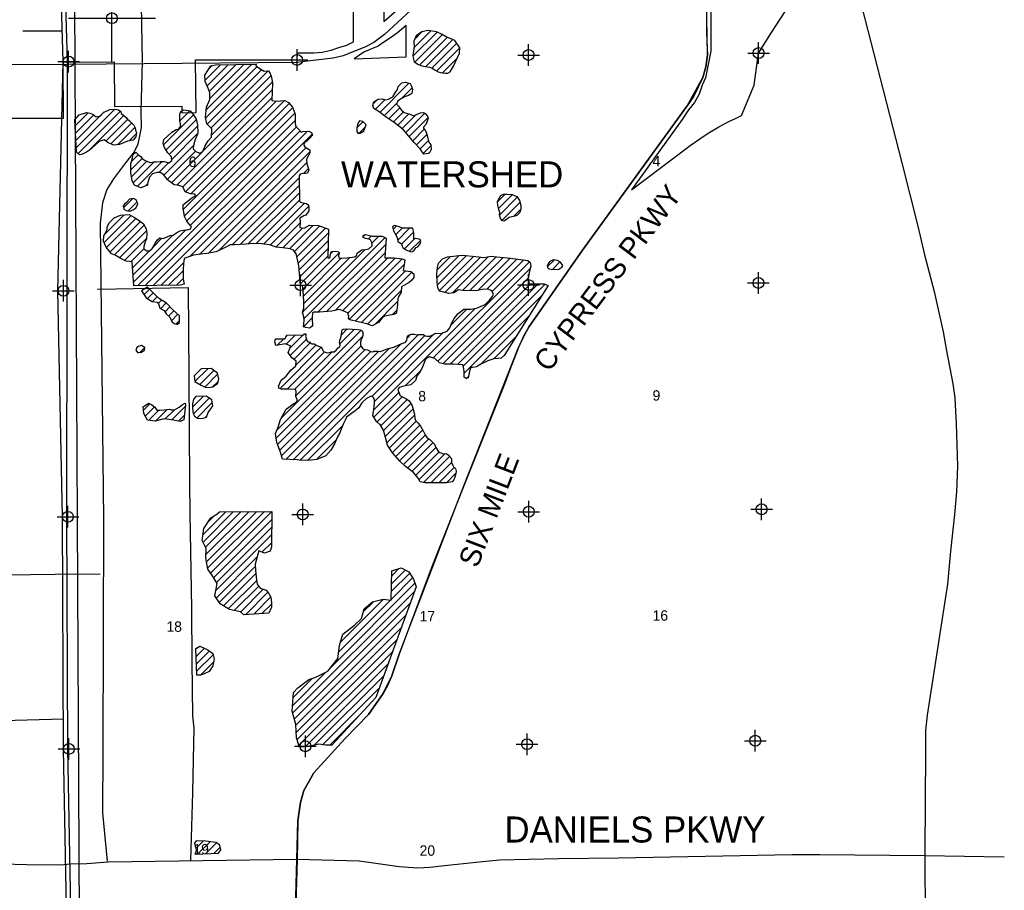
# Model space of a CAD drawing. Extents: x 182506 to 278506, y 775750 to 839635.
# Tile 4 of 6: x 219136 to 241841, y 804533 to 824610. Entities that reach past the tile are written whole.
import ezdxf
from ezdxf.enums import TextEntityAlignment as Align

# ---------------------------------------------------------------- set-up
doc = ezdxf.new("R2010")
doc.units = 0
doc.header["$LTSCALE"] = 2000
doc.header["$PDMODE"] = 34
doc.header["$PDSIZE"] = 250
doc.linetypes.add('DASHED', pattern=[0])
doc.linetypes.add('STREAM', pattern=[0])
doc.layers.get('0').update_dxf_attribs({"linetype": 'CONTINUOUS'})
doc.layers.get('DEFPOINTS').update_dxf_attribs({"linetype": 'CONTINUOUS'})
for name, color, linetype in [('CITY', 14, 'DASHED'), ('MAJROADS', 9, 'CONTINUOUS'), ('RR', 13, 'CONTINUOUS'), ('SEC', 2, 'CONTINUOUS'), ('TEXT', 7, 'CONTINUOUS'), ('TRUNKS', 5, 'STREAM'), ('WETDBA', 11, 'CONTINUOUS'), ('WETFILL', 12, 'CONTINUOUS'), ('WSHEDS', 3, 'CONTINUOUS')]:
    doc.layers.add(name, color=color, linetype=linetype)

# ---------------------------------------------------------------- blocks, each defined once
blk = doc.blocks.new('TICK')
at = {"color": 0}
for points in [[(500, 0), (500, 1000)], [(0, 500), (1000, 500)]]:
    blk.add_lwpolyline(points, dxfattribs=at)
blk.add_point((500, 500), dxfattribs=at)
blk = doc.blocks.new('*X')
at = {"color": 0}
for p, q in [((228205, 823766), (228760, 824321)), ((228226, 823963), (228612, 824349)), ((228244, 824158), (228413, 824327)), ((228245, 823629), (228885, 824269)), ((228358, 823565), (228998, 824205)), ((228501, 823531), (229121, 824151)), ((228638, 823492), (229213, 824066)), ((228750, 823427), (229285, 823962)), ((223412, 823216), (223765, 823568)), ((223425, 822344), (224610, 823530)), ((223441, 822537), (224483, 823579)), ((223458, 823084), (223944, 823571)), ((223494, 823474), (223573, 823553)), ((223506, 822956), (224124, 823574)), ((223519, 822792), (224303, 823576)), ((228886, 823386), (229228, 823728)), ((223458, 822201), (224717, 823459)), ((223545, 822111), (224862, 823428)), ((223560, 821949), (224926, 823315)), ((223362, 821575), (224959, 823172)), ((227441, 822471), (228113, 823144)), ((227910, 823117), (227949, 823156)), ((222762, 820798), (224959, 822995)), ((227938, 822792), (228183, 823036)), ((222896, 820755), (224952, 822811)), ((222908, 820236), (225352, 822681)), ((222957, 820639), (225052, 822734)), ((223085, 820591), (225240, 822745)), ((227291, 822675), (227378, 822762)), ((227335, 822542), (227562, 822770)), ((227544, 822397), (227834, 822688)), ((220414, 822161), (220715, 822463)), ((220422, 821993), (220844, 822415)), ((220430, 821824), (221087, 822482)), ((220438, 821656), (221330, 822547)), ((220482, 821522), (221459, 822499)), ((220721, 821585), (221536, 822400)), ((222454, 821727), (223146, 822419)), ((222830, 822280), (223058, 822508)), ((222842, 822469), (222890, 822517)), ((222936, 820088), (225432, 822583)), ((222993, 819968), (225477, 822452)), ((227648, 822325), (227900, 822576)), ((227753, 822253), (227984, 822484)), ((227853, 822176), (228113, 822436)), ((227951, 822097), (228268, 822414)), ((228038, 822008), (228481, 822451)), ((221125, 821812), (221625, 822312)), ((221238, 821748), (221717, 822227)), ((222511, 821607), (223210, 822306)), ((222584, 821503), (223235, 822154)), ((223068, 819866), (225486, 822284)), ((226913, 822120), (227051, 822258)), ((228120, 821913), (228551, 822344)), ((221394, 821728), (221793, 822127)), ((221657, 821813), (221829, 821986)), ((221854, 818476), (225519, 822141)), ((222033, 818478), (225604, 822048)), ((222213, 818480), (225770, 822037)), ((222643, 821385), (223232, 821975)), ((223062, 819153), (225879, 821970)), ((226963, 821994), (227104, 822135)), ((228201, 821817), (228466, 822082)), ((228285, 821725), (228524, 821964)), ((222461, 821026), (223149, 821714)), ((228371, 821634), (228560, 821823)), ((228446, 821532), (228618, 821704)), ((221719, 821345), (221869, 821496)), ((222539, 820928), (223187, 821576)), ((222639, 820851), (223362, 821574)), ((223285, 819199), (225745, 821660)), ((223485, 819222), (225825, 821562)), ((221698, 821148), (221963, 821412)), ((221716, 820989), (222071, 821344)), ((221754, 820850), (222239, 821335)), ((221845, 820765), (222419, 821338)), ((222345, 821088), (222569, 821312)), ((223726, 819286), (225756, 821317)), ((225678, 821062), (225796, 821180)), ((222027, 820770), (222089, 820831)), ((224034, 819418), (225578, 820962)), ((224220, 819427), (225583, 820790)), ((224407, 819438), (225587, 820617)), ((230154, 820411), (230331, 820588)), ((230178, 820258), (230498, 820578)), ((221528, 820271), (221740, 820482)), ((221633, 820198), (221842, 820408)), ((224592, 819446), (225591, 820445)), ((224759, 819435), (225703, 820380)), ((230199, 820103), (230611, 820515)), ((230259, 819986), (230671, 820398)), ((221102, 819668), (221541, 820106)), ((224913, 819413), (225799, 820299)), ((230525, 820075), (230691, 820242)), ((221081, 819470), (221703, 820092)), ((221141, 819353), (221815, 820027)), ((221218, 819253), (221922, 819958)), ((225042, 819365), (225600, 819923)), ((221325, 819184), (222010, 819868)), ((221440, 819122), (222059, 819741)), ((221763, 818561), (222964, 819762)), ((225201, 819347), (225663, 819809)), ((225356, 819326), (225897, 819867)), ((225471, 819264), (226060, 819853)), ((225526, 819142), (226187, 819803)), ((225558, 818998), (226254, 819693)), ((227747, 819772), (227828, 819853)), ((227806, 819655), (227955, 819804)), ((227850, 819521), (228128, 819799)), ((227942, 819437), (228218, 819713)), ((221554, 819059), (222064, 819569)), ((221751, 818726), (222670, 819645)), ((222198, 819350), (222417, 819569)), ((225581, 818844), (226251, 819513)), ((225693, 817718), (227560, 819585)), ((226014, 817862), (227577, 819426)), ((227054, 819609), (227095, 819651)), ((227172, 819551), (227247, 819625)), ((227256, 819458), (227415, 819617)), ((228008, 819326), (228239, 819557)), ((228128, 819269), (228377, 819518)), ((221703, 819031), (221998, 819326)), ((221739, 818891), (222127, 819279)), ((225596, 818682), (226248, 819334)), ((225661, 817863), (227105, 819307)), ((225666, 818399), (226504, 819236)), ((226204, 817875), (227564, 819236)), ((226307, 819216), (226355, 819264)), ((222392, 818483), (222918, 819009)), ((225611, 818520), (226245, 819154)), ((225681, 818236), (226552, 819108)), ((225689, 818068), (226746, 819125)), ((226408, 817903), (227622, 819117)), ((226580, 817898), (227795, 819113)), ((226704, 817846), (227955, 819096)), ((228674, 816810), (230891, 819027)), ((228757, 818661), (229267, 819171)), ((228762, 818843), (229071, 819152)), ((228770, 818497), (229441, 819169)), ((228814, 818365), (229603, 819153)), ((228943, 818317), (229764, 819137)), ((229110, 818306), (229949, 819146)), ((229348, 818367), (230123, 819143)), ((229519, 818362), (230285, 819128)), ((229700, 818367), (230447, 819114)), ((229905, 818395), (230604, 819093)), ((230032, 818344), (230760, 819073)), ((231302, 818908), (231461, 819067)), ((231423, 818851), (231595, 819024)), ((222571, 818485), (222908, 818822)), ((226739, 817703), (228000, 818964)), ((226871, 817658), (228031, 818818)), ((227015, 817626), (228176, 818787)), ((228777, 816736), (230903, 818862)), ((222750, 818488), (222905, 818642)), ((228110, 818544), (228202, 818637)), ((228895, 816677), (230863, 818646)), ((229060, 816666), (230913, 818518)), ((229230, 816659), (231089, 818518)), ((222004, 818271), (222129, 818396)), ((222087, 818178), (222217, 818308)), ((227158, 817592), (227940, 818374)), ((229365, 816617), (231257, 818509)), ((222198, 818112), (222307, 818221)), ((222328, 818065), (222406, 818143)), ((222387, 817947), (222516, 818077)), ((227322, 817579), (227850, 818108)), ((229385, 816461), (231181, 818257)), ((222487, 817871), (222602, 817986)), ((222570, 817777), (222691, 817898)), ((227299, 815611), (229640, 817953)), ((227725, 817806), (227832, 817912)), ((229080, 817569), (229445, 817934)), ((222634, 817665), (222785, 817816)), ((222739, 817592), (222819, 817673)), ((225683, 817531), (225883, 817732)), ((229753, 816652), (230881, 817780)), ((225504, 815938), (227012, 817447)), ((225839, 817510), (225886, 817558)), ((226521, 817132), (226860, 817471)), ((226557, 817345), (226691, 817479)), ((227318, 815808), (228904, 817393)), ((225035, 817237), (225045, 817247)), ((225076, 817101), (225228, 817253)), ((225164, 815421), (227036, 817293)), ((225277, 817126), (225487, 817335)), ((225285, 817310), (225307, 817332)), ((225368, 817039), (225667, 817338)), ((225372, 816867), (225751, 817246)), ((225443, 814463), (228331, 817351)), ((225456, 816774), (225838, 817156)), ((225607, 814450), (228481, 817324)), ((227255, 815921), (228695, 817362)), ((228072, 817269), (228158, 817355)), ((230067, 816789), (230581, 817302)), ((221836, 817043), (221869, 817076)), ((221905, 816935), (222018, 817049)), ((225052, 814956), (227102, 817005)), ((225067, 815148), (227003, 817084)), ((225084, 814811), (227233, 816960)), ((225132, 814682), (227414, 816964)), ((225135, 816100), (226091, 817055)), ((225176, 814549), (227661, 817035)), ((225272, 814469), (227943, 817140)), ((225301, 816089), (226162, 816950)), ((225473, 816084), (226339, 816950)), ((225504, 816645), (225969, 817110)), ((223178, 816264), (223479, 816565)), ((223289, 816198), (223614, 816523)), ((228028, 816164), (228383, 816519)), ((223406, 816138), (223701, 816434)), ((223585, 816140), (223709, 816264)), ((229434, 816333), (229482, 816381)), ((223123, 815678), (223369, 815924)), ((223142, 815521), (223504, 815882)), ((227306, 815442), (227880, 816016)), ((227376, 815335), (227955, 815915)), ((227466, 815248), (228071, 815854)), ((221990, 815606), (222136, 815752)), ((222030, 815469), (222243, 815682)), ((222108, 815371), (222342, 815604)), ((222264, 815350), (222534, 815620)), ((222493, 815402), (222708, 815617)), ((222648, 815380), (222955, 815687)), ((223227, 815429), (223577, 815779)), ((227528, 815134), (228153, 815759)), ((227567, 814996), (228206, 815635)), ((222797, 815352), (222933, 815488)), ((223412, 815438), (223456, 815481)), ((227603, 814855), (228240, 815492)), ((227660, 814735), (228279, 815355)), ((225776, 814442), (226584, 815250)), ((227731, 814629), (228364, 815263)), ((227812, 814534), (228427, 815148)), ((225979, 814469), (226439, 814929)), ((227895, 814440), (228486, 815031)), ((227984, 814352), (228572, 814941)), ((228079, 814270), (228664, 814856)), ((228179, 814194), (228730, 814745)), ((228268, 814106), (228806, 814644)), ((228344, 814005), (228940, 814601)), ((228449, 813934), (229049, 814534)), ((228620, 813928), (229098, 814406)), ((228799, 813930), (229156, 814287)), ((228979, 813933), (229196, 814150)), ((223361, 812734), (223890, 813263)), ((223363, 812560), (224068, 813265)), ((223424, 812444), (224246, 813266)), ((223432, 812275), (224425, 813268)), ((223444, 812110), (224603, 813269)), ((223469, 811959), (224781, 813271)), ((223487, 813037), (223614, 813164)), ((223537, 811850), (224952, 813265)), ((223610, 811746), (224950, 813086)), ((223676, 811635), (224947, 812906)), ((223661, 811443), (224944, 812727)), ((224722, 812328), (224942, 812547)), ((223671, 811277), (224608, 812214)), ((223739, 811168), (224569, 811998)), ((227716, 811786), (227880, 811951)), ((223838, 811090), (224583, 811836)), ((227699, 811239), (228197, 811736)), ((227705, 811421), (228130, 811846)), ((227710, 811604), (228025, 811919)), ((223947, 811022), (224601, 811677)), ((224083, 810982), (224648, 811546)), ((226315, 809678), (228251, 811614)), ((224228, 810950), (224754, 811476)), ((224342, 810887), (224859, 811405)), ((224532, 810900), (224928, 811297)), ((225430, 808617), (228244, 811430)), ((224722, 810913), (224943, 811134)), ((225469, 808479), (228143, 811153)), ((226493, 810033), (227685, 811225)), ((226535, 810252), (227528, 811245)), ((227058, 810952), (227295, 811189)), ((225506, 808338), (228042, 810875)), ((225514, 808170), (227941, 810597)), ((223201, 810100), (223229, 810128)), ((223206, 809928), (223396, 810118)), ((225533, 808012), (227840, 810320)), ((223211, 809756), (223510, 810055)), ((223216, 809584), (223596, 809965)), ((225575, 807878), (227739, 810042)), ((223305, 809497), (223604, 809796)), ((225716, 807842), (227639, 809764)), ((225427, 808790), (226198, 809561)), ((225929, 807878), (227538, 809487)), ((225442, 808982), (225880, 809420)), ((226119, 807891), (227437, 809209)), ((226284, 807880), (226991, 808587)), ((223202, 805504), (223364, 805667)), ((223245, 805371), (223527, 805653)), ((223429, 805378), (223678, 805626)), ((223612, 805384), (223759, 805531))]:
    blk.add_line(p, q, dxfattribs=at)

msp = doc.modelspace()

# ---------------------------------------------------------------- linework, layer by layer
at = {"layer": 'CITY', "color": 0}
for points in [[(214899, 822339), (220143, 822343), (220142, 823630), (221315, 823639), (221320, 822611), (222876, 822619), (222876, 822466), (223202, 822473), (223192, 823684), (225534, 823682), (225543, 823844), (225930, 823844), (226110, 823862), (226320, 823908), (226492, 823967), (226681, 824026), (226833, 824102), (226837, 826274)], [(227545, 826287), (227532, 824568), (228125, 825094)], [(235076, 824929), (235076, 823883), (234950, 823269), (234877, 823097), (234805, 822890), (234697, 822700), (234560, 822533), (234414, 822307), (233242, 820683), (234600, 821708), (234817, 821862), (235014, 821992), (235259, 822137), (235507, 822271), (235626, 822322), (235778, 822398), (236070, 823104), (236176, 823842), (236475, 824317), (237020, 825162)]]:
    msp.add_lwpolyline(points, dxfattribs=at)
msp.add_lwpolyline([(226846, 823711), (228046, 823756), (228046, 824478), (227848, 824307), (227713, 824207), (227532, 824090), (227406, 824000), (227270, 823946), (227072, 823864)], close=True, dxfattribs=at)
at = {"layer": 'DEFPOINTS', "color": 0}
for p in [(220170, 807401), (220170, 807285), (220377, 807285)]:
    msp.add_point(p, dxfattribs=at)
at = {"layer": 'MAJROADS', "color": 0}
for points in [[(221528, 832948), (221582, 828818), (221556, 828259), (221587, 828137), (221847, 827387), (221898, 827132), (221959, 823650), (221929, 822499), (221935, 822126), (221857, 821743), (221773, 821564), (221579, 821308), (221301, 820943), (221147, 820695), (221048, 820386), (220995, 819917), (221071, 813091), (221053, 807739), (221048, 806316), (221153, 805208)], [(239660, 829126), (237457, 829120), (234803, 829119), (233653, 829063), (233231, 829009), (232918, 828901), (232310, 828621), (231897, 828296), (227549, 824271), (227303, 824083), (227108, 823981), (226597, 823779), (226362, 823725), (225508, 823624), (220257, 823576), (214987, 823563), (208874, 823508)], [(237479, 829096), (239478, 821311), (239845, 819845), (240004, 819185), (240112, 818783), (240227, 818342), (240432, 817410), (240505, 816976), (240653, 816209), (240702, 815893), (240717, 815577), (240732, 815297), (240764, 814313), (240736, 813720), (240695, 813201), (240602, 812354), (240530, 811589), (240062, 808568), (240024, 808219), (240021, 807737)], [(234972, 825094), (234974, 824297), (234995, 823791), (234956, 823524), (234891, 823277), (234685, 822845), (234531, 822625), (232111, 819298), (230866, 817514), (230758, 817325), (230639, 817054), (230440, 816535), (230315, 816208), (229363, 813820), (228621, 811957), (227887, 809980), (227718, 809482), (227616, 809251), (227520, 809072), (227179, 808584), (226632, 808024), (225916, 807240), (225690, 806836), (225608, 806555), (225553, 806138), (225532, 805233), (225465, 802969)], [(220933, 818393), (220941, 818393), (223019, 818437), (223038, 816392), (223053, 813936), (223056, 813224), (223099, 811028), (223107, 809813), (223123, 808556), (223154, 808271), (223143, 807919), (223118, 806788), (223073, 805222)], [(214868, 811795), (215270, 811824), (216125, 811817), (216476, 811815), (216988, 811819), (217658, 811806), (218823, 811806), (219954, 811823), (220993, 811832)], [(240021, 807737), (240008, 805417), (240073, 792256), (240195, 785452), (240202, 783450), (240208, 783043), (240209, 782743), (240239, 782413), (240311, 781982), (240481, 781285), (241515, 777067)], [(241841, 805295), (240009, 805329), (237589, 805350), (236951, 805352), (232941, 805273), (231572, 805261), (230197, 805229), (229811, 805189), (228932, 805096), (228592, 805056), (228320, 805043), (227887, 805077), (227238, 805166), (226967, 805208), (225526, 805241), (221175, 805179), (220681, 805144), (220295, 805132), (220103, 805112), (219301, 805119), (218736, 805134), (214975, 805123), (209970, 805116), (201018, 805030)]]:
    msp.add_lwpolyline(points, dxfattribs=at)
at = {"layer": 'RR', "color": 0}
msp.add_lwpolyline([(219949, 835402), (219990, 835348), (220202, 835142), (220311, 834732), (220362, 832480), (220465, 813086), (220564, 793119), (220592, 792723), (220664, 792315), (220836, 791935), (221047, 791579), (230248, 777067)], dxfattribs=at)
at = {"layer": 'SEC', "color": 0}
for p in [(230872, 823796), (236176, 823842), (220264, 823644), (225534, 823682), (236172, 818539), (220143, 818358), (225615, 818487), (230869, 818492), (236245, 813319), (220249, 813146), (225662, 813200), (230874, 813264), (225725, 807854), (230836, 807902), (236098, 807982), (220270, 807792)]:
    msp.add_point(p, dxfattribs=at)
at = {"layer": 'TRUNKS', "color": 0, "linetype": 'STREAM'}
msp.add_lwpolyline([(220099, 832770), (220078, 828898), (220234, 823644), (220219, 813146), (220240, 807792), (220337, 802496), (220392, 797167), (220447, 791896), (220454, 789283), (220530, 788943), (220609, 788587), (220634, 788390), (220594, 788192), (220516, 787994), (220436, 787717), (220458, 787495), (220460, 786517), (220465, 781272), (220513, 778057), (220506, 778042)], dxfattribs=at)
at = {"layer": 'WETDBA', "color": 0}
for points in [[(229288, 823958), (229168, 824131), (228973, 824216), (228879, 824272), (228744, 824328), (228556, 824358), (228412, 824327), (228278, 824238), (228227, 824118), (228229, 823987), (228205, 823791), (228207, 823728), (228229, 823638), (228330, 823577), (228411, 823543), (228533, 823527), (228585, 823514), (228662, 823482), (228715, 823445), (228784, 823409), (228838, 823394), (228889, 823385), (228945, 823379), (229009, 823378), (229062, 823408), (229148, 823552), (229181, 823620), (229274, 823835)], [(228448, 822109), (228491, 822045), (228517, 821992), (228545, 821879), (228570, 821785), (228617, 821726), (228624, 821619), (228589, 821541), (228563, 821521), (228459, 821513), (228372, 821634), (228235, 821778), (227983, 822072), (227772, 822240), (227588, 822365), (227425, 822482), (227299, 822566), (227279, 822628), (227300, 822713), (227404, 822778), (227498, 822789), (227573, 822766), (227643, 822777), (227741, 822831), (227796, 822923), (227850, 823002), (227865, 823069), (227946, 823155), (228032, 823169), (228142, 823135), (228173, 823077), (228191, 822999), (228175, 822910), (228103, 822862), (228006, 822835), (227896, 822765), (227850, 822727), (227825, 822665), (227868, 822618), (227938, 822527), (228000, 822468), (228112, 822437), (228172, 822417), (228224, 822395), (228288, 822423), (228377, 822461), (228445, 822467), (228489, 822447), (228542, 822389), (228553, 822334), (228536, 822269), (228513, 822202), (228450, 822130), (228450, 822128), (228447, 822121), (228446, 822117)], [(220443, 821558), (220407, 822302), (220505, 822415), (220674, 822472), (220763, 822453), (220830, 822426), (220899, 822371), (220998, 822397), (221065, 822472), (221216, 822536), (221338, 822548), (221415, 822534), (221470, 822491), (221478, 822445), (221539, 822398), (221589, 822353), (221621, 822315), (221670, 822280), (221711, 822233), (221765, 822179), (221798, 822117), (221806, 822059), (221832, 822001), (221813, 821911), (221751, 821831), (221620, 821807), (221441, 821733), (221302, 821718), (221168, 821782), (221081, 821842), (220972, 821804), (220876, 821720), (220743, 821599), (220677, 821557), (220597, 821519), (220533, 821495), (220486, 821519)], [(227071, 822045), (227122, 822183), (227046, 822263), (226969, 822276), (226937, 822218), (226911, 822115), (226907, 822033), (226935, 821994), (226989, 821993), (227020, 822006)], [(230341, 819986), (230301, 819963), (230268, 819975), (230223, 820029), (230198, 820107), (230207, 820167), (230183, 820232), (230165, 820323), (230153, 820418), (230198, 820506), (230232, 820554), (230294, 820586), (230297, 820590), (230378, 820586), (230494, 820580), (230601, 820530), (230661, 820439), (230689, 820329), (230691, 820239), (230666, 820166), (230598, 820094), (230555, 820081), (230481, 820067), (230424, 820045), (230402, 820032)], [(221765, 820232), (221820, 820280), (221859, 820364), (221824, 820454), (221759, 820484), (221666, 820474), (221596, 820397), (221556, 820353), (221520, 820308), (221536, 820239), (221595, 820207), (221663, 820192), (221688, 820200), (221718, 820208)], [(228204, 819799), (227967, 819799), (227867, 819842), (227781, 819867), (227733, 819834), (227754, 819739), (227827, 819621), (227846, 819555), (227852, 819493), (227891, 819475), (227941, 819438), (227953, 819390), (227970, 819355), (228030, 819308), (228079, 819290), (228118, 819273), (228152, 819258), (228194, 819264), (228236, 819295), (228278, 819355), (228326, 819380), (228372, 819439), (228385, 819497), (228368, 819540), (228273, 819564), (228237, 819557), (228221, 819550), (228221, 819694)], [(231571, 818857), (231637, 818900), (231660, 818938), (231609, 819015), (231540, 819060), (231440, 819069), (231362, 819031), (231330, 818992), (231299, 818933), (231304, 818896), (231333, 818876), (231407, 818851)], [(222818, 817629), (222822, 817784), (222659, 817926), (222518, 818076), (222358, 818172), (222254, 818272), (222082, 818443), (221945, 818357), (222054, 818197), (222192, 818113), (222304, 818096), (222333, 818059), (222368, 817958), (222466, 817906), (222513, 817826), (222598, 817753), (222641, 817647), (222695, 817607), (222757, 817586), (222778, 817587)], [(222015, 816987), (222018, 817052), (221946, 817098), (221846, 817069), (221816, 816991), (221855, 816936), (221894, 816934), (221945, 816940)], [(223694, 816210), (223725, 816324), (223695, 816461), (223555, 816569), (223320, 816556), (223161, 816397), (223177, 816265), (223320, 816180), (223432, 816125), (223535, 816133), (223593, 816141), (223649, 816187)], [(223592, 815708), (223564, 815842), (223439, 815926), (223196, 815921), (223141, 815861), (223120, 815749), (223124, 815642), (223137, 815530), (223168, 815469), (223237, 815422), (223341, 815415), (223441, 815446), (223484, 815548), (223544, 815640)], [(222959, 815728), (222921, 815379), (222834, 815345), (222679, 815376), (222471, 815405), (222259, 815349), (222081, 815375), (221999, 815526), (221982, 815683), (222108, 815766), (222186, 815728), (222249, 815677), (222295, 815607), (222369, 815602), (222458, 815614), (222593, 815625), (222633, 815614), (222703, 815615), (222816, 815674), (222892, 815740), (222948, 815764), (222954, 815756)], [(224880, 810924), (224304, 810884), (224227, 810951), (223973, 811006), (223757, 811140), (223639, 811327), (223691, 811609), (223600, 811763), (223473, 811940), (223429, 812198), (223437, 812419), (223343, 812597), (223379, 812880), (223545, 813122), (223685, 813207), (223741, 813262), (224953, 813272), (224940, 812455), (224913, 812354), (224778, 812304), (224650, 812358), (224563, 812057), (224577, 811913), (224591, 811754), (224613, 811593), (224681, 811501), (224823, 811451), (224891, 811363), (224931, 811292), (224943, 811163), (224942, 811061)], [(228281, 811533), (227352, 808976), (226334, 807878), (226195, 807883), (226031, 807900), (225794, 807848), (225590, 807831), (225520, 808049), (225505, 808355), (225417, 808662), (225451, 809092), (225550, 809201), (225805, 809398), (225968, 809446), (226242, 809583), (226471, 809882), (226514, 810175), (226587, 810437), (226858, 810646), (227016, 810801), (227078, 811021), (227273, 811183), (227517, 811247), (227699, 811224), (227720, 811901), (227930, 811966), (228111, 811877), (228216, 811705)], [(223218, 809498), (223201, 810112), (223293, 810165), (223478, 810081), (223591, 809991), (223617, 809870), (223590, 809708), (223508, 809578), (223375, 809515), (223309, 809497)], [(223183, 805369), (223722, 805388), (223772, 805465), (223750, 805576), (223663, 805637), (223426, 805664), (223207, 805672), (223166, 805619), (223183, 805547), (223200, 805515), (223209, 805459), (223202, 805435)]]:
    msp.add_lwpolyline(points, close=True, dxfattribs=at)
for points in [[(225615, 818480), (225573, 818934), (225508, 819220), (225503, 819220), (225451, 819294), (225373, 819324), (225207, 819347), (225054, 819361), (224907, 819416), (224714, 819441), (224519, 819448), (224352, 819432), (224092, 819422), (223993, 819415), (223893, 819363), (223663, 819258), (223451, 819216), (223309, 819202), (223142, 819180), (222944, 819112), (222925, 819092), (222916, 818986), (222909, 818832), (222902, 818723), (222905, 818629), (222921, 818550), (222925, 818513), (222834, 818489), (221769, 818474), (221729, 819029), (221589, 819040), (221455, 819114), (221334, 819180), (221250, 819211), (221132, 819365), (221066, 819501), (221077, 819622), (221113, 819689), (221150, 819782), (221150, 819836), (221208, 819937), (221318, 820043), (221458, 820100), (221662, 820116), (221785, 820045), (221890, 819981), (221992, 819905), (222050, 819784), (222071, 819686), (222063, 819551), (222033, 819486), (222000, 819377), (221998, 819325), (222066, 819279), (222127, 819279), (222188, 819333), (222263, 819455), (222310, 819535), (222367, 819578), (222437, 819565), (222501, 819584), (222607, 819636), (222672, 819645), (222756, 819704), (222835, 819740), (222907, 819753), (222998, 819767), (223072, 819788), (223094, 819831), (222993, 819967), (222939, 820074), (222903, 820262), (222905, 820341), (222995, 820420), (223129, 820515), (223197, 820556), (223175, 820587), (223076, 820591), (222948, 820643), (222897, 820755), (222783, 820795), (222701, 820805), (222547, 820917), (222457, 821030), (222378, 821086), (222299, 821090), (222200, 821056), (222128, 820982), (222092, 820867), (222086, 820810), (222064, 820785), (221928, 820730), (221782, 820791), (221731, 820898), (221701, 821087), (221698, 821135), (221702, 821284), (221740, 821423), (221755, 821510), (221815, 821558), (221880, 821483), (221939, 821446), (221962, 821413), (222026, 821366), (222081, 821338), (222142, 821316), (222226, 821335), (222291, 821333), (222374, 821337), (222467, 821340), (222495, 821330), (222573, 821311), (222646, 821362), (222634, 821445), (222551, 821541), (222479, 821660), (222444, 821754), (222461, 821849), (222549, 821934), (222648, 822014), (222746, 822080), (222801, 822088), (222853, 822156), (222829, 822287), (222829, 822428), (222850, 822495), (222923, 822535), (223067, 822506), (223147, 822419), (223207, 822318), (223234, 822185), (223240, 821996), (223177, 821823), (223147, 821708), (223140, 821630), (223194, 821568), (223280, 821535), (223362, 821574), (223411, 821700), (223483, 821819), (223558, 821903), (223564, 822092), (223453, 822205), (223421, 822363), (223447, 822596), (223519, 822770), (223517, 822926), (223473, 823049), (223415, 823184), (223404, 823333), (223541, 823547), (223654, 823566), (224589, 823581), (224580, 823551), (224662, 823492), (224773, 823426), (224870, 823428), (224909, 823366), (224940, 823274), (224964, 823144), (224950, 822747), (225052, 822734), (225249, 822745), (225336, 822700), (225429, 822590), (225485, 822430), (225486, 822244), (225499, 822163), (225629, 822020), (225665, 822032), (225804, 822039), (225866, 822009), (225886, 821947), (225824, 821877), (225755, 821809), (225698, 821773), (225689, 821715), (225713, 821682), (225748, 821657), (225828, 821606), (225823, 821539), (225794, 821479), (225746, 821392), (225760, 821290), (225807, 821148), (225776, 821069), (225728, 821063), (225678, 821062), (225605, 821050), (225577, 821013), (225592, 820417), (225635, 820395), (225747, 820370), (225793, 820336), (225803, 820274), (225801, 820202), (225733, 820104), (225688, 820089), (225597, 820032), (225600, 819947), (225597, 819817), (225643, 819812), (225698, 819806), (225822, 819868), (226028, 819865), (226255, 819776), (226244, 819118), (226261, 819111), (226292, 819123), (226295, 819159), (226310, 819228), (226332, 819262), (226427, 819271), (226493, 819258), (226506, 819231), (226487, 819162), (226494, 819130), (226522, 819109), (226563, 819107), (226669, 819116), (226867, 819139), (226909, 819177), (226919, 819225), (227025, 819305), (227111, 819307), (227185, 819326), (227262, 819397), (227265, 819417), (227254, 819470), (227228, 819533), (227190, 819548), (227111, 819561), (227051, 819595), (227061, 819643), (227109, 819654), (227175, 819644), (227273, 819619), (227493, 819616), (227587, 819572), (227556, 819118), (227771, 819116), (227955, 819096), (228018, 819069), (228011, 819019), (228007, 819013), (227981, 818824), (228153, 818805), (228228, 818746), (228223, 818668), (228181, 818603), (228120, 818550), (227996, 818479), (227944, 818449), (227936, 818324), (227882, 818235), (227859, 818176), (227845, 818065), (227841, 817962), (227818, 817835), (227753, 817811), (227547, 817777), (227493, 817738), (227410, 817626), (227265, 817549), (227138, 817600), (226942, 817641), (226752, 817687), (226721, 817724), (226724, 817766), (226704, 817847), (226513, 817925), (226329, 817886), (226048, 817862), (225961, 817862), (225921, 817863), (225885, 817849), (225883, 817725), (225887, 817540), (225817, 817497), (225736, 817515), (225682, 817531), (225699, 817671), (225689, 817757), (225661, 817863), (225690, 817960), (225689, 818117), (225672, 818360), (225662, 818430), (225659, 818465)], [(225298, 817332), (225690, 817339), (225707, 817364), (225735, 817366), (225732, 817330), (225727, 817312), (225751, 817244), (225767, 817196), (225782, 817180), (225816, 817184), (225845, 817148), (225870, 817135), (225930, 817133), (225944, 817124), (225988, 817100), (226049, 817073), (226089, 817060), (226109, 817017), (226130, 816980), (226157, 816952), (226228, 816928), (226281, 816935), (226316, 816948), (226346, 816950), (226387, 816948), (226431, 816988), (226481, 817040), (226518, 817076), (226525, 817111), (226514, 817166), (226517, 817209), (226533, 817256), (226557, 817343), (226565, 817428), (226573, 817460), (226598, 817476), (226695, 817479), (226813, 817473), (226922, 817467), (226989, 817459), (227036, 817434), (227047, 817400), (227045, 817331), (227032, 817279), (227011, 817230), (226994, 817179), (226992, 817115), (227002, 817087), (227049, 817018), (227111, 817003), (227156, 816995), (227228, 816961), (227277, 816952), (227304, 816963), (227398, 816966), (227452, 816958), (227518, 816982), (227590, 817016), (227760, 817061), (227894, 817121), (227993, 817159), (228027, 817169), (228061, 817210), (228073, 817273), (228077, 817312), (228100, 817337), (228174, 817360), (228234, 817359), (228305, 817340), (228329, 817351), (228376, 817349), (228447, 817347), (228484, 817323), (228540, 817310), (228595, 817309), (228665, 817344), (228730, 817381), (228851, 817374), (228994, 817427), (229052, 817507), (229095, 817603), (229151, 817720), (229246, 817837), (229378, 817932), (229538, 817937), (229668, 817957), (229867, 818044), (229969, 818144), (230031, 818216), (230060, 818276), (230025, 818361), (229938, 818396), (229800, 818391), (229663, 818358), (229354, 818367), (229256, 818381), (229211, 818352), (229145, 818312), (229033, 818294), (228826, 818347), (228796, 818393), (228781, 818434), (228760, 818552), (228755, 818752), (228767, 818906), (228797, 818995), (228884, 819092), (229000, 819145), (229339, 819178), (229654, 819149), (229839, 819129), (230005, 819155), (230138, 819142), (230454, 819113), (230854, 819060), (230910, 819009), (230919, 818924), (230882, 818782), (230862, 818635), (230875, 818561), (230894, 818518), (231232, 818518), (231324, 818483), (230305, 816864), (230238, 816806), (230073, 816791), (229931, 816744), (229773, 816664), (229672, 816601), (229586, 816590), (229561, 816599), (229531, 816577), (229512, 816503), (229493, 816419), (229474, 816352), (229434, 816333), (229382, 816368), (229386, 816496), (229370, 816605), (229353, 816650), (229137, 816667), (228938, 816665), (228815, 816700), (228712, 816798), (228587, 816836), (228493, 816778), (228421, 816608), (228403, 816548), (228346, 816465), (228291, 816386), (228260, 816286), (228159, 816190), (227995, 816158), (227887, 816125), (227859, 816083), (227902, 815948), (227949, 815917), (228042, 815877), (228115, 815820), (228188, 815704), (228238, 815515), (228247, 815414), (228273, 815361), (228316, 815317), (228371, 815255), (228445, 815113), (228484, 815035), (228530, 814966), (228593, 814928), (228655, 814866), (228698, 814821), (228731, 814741), (228786, 814661), (228822, 814630), (228911, 814598), (228974, 814605), (229014, 814579), (229052, 814530), (229092, 814490), (229097, 814463), (229097, 814413), (229103, 814366), (229121, 814338), (229150, 814292), (229178, 814269), (229193, 814237), (229200, 814188), (229195, 814147), (229171, 814059), (229149, 814001), (229112, 813954), (228970, 813932), (228482, 813927), (228370, 813952), (228328, 814037), (228216, 814166), (228031, 814306), (227902, 814433), (227740, 814617), (227616, 814800), (227573, 814974), (227536, 815116), (227503, 815184), (227452, 815272), (227443, 815276), (227364, 815346), (227281, 815484), (227291, 815568), (227312, 815688), (227320, 815791), (227314, 815850), (227285, 815909), (227241, 815926), (227131, 815876), (227037, 815786), (227010, 815748), (226954, 815661), (226873, 815588), (226675, 815443), (226659, 815403), (226604, 815301), (226534, 815128), (226522, 815080), (226466, 814992), (226397, 814827), (226310, 814683), (226193, 814554), (225988, 814470), (225798, 814441), (225584, 814451), (225533, 814459), (225200, 814472), (225148, 814638), (225066, 814859), (225035, 815069), (225093, 815212), (225147, 815392), (225281, 815625), (225433, 815746), (225535, 815806), (225538, 815853), (225503, 815917), (225509, 816035), (225496, 816083), (225349, 816088), (225176, 816089), (225122, 816103), (225101, 816157), (225169, 816296), (225280, 816390), (225387, 816526), (225439, 816572), (225502, 816627), (225512, 816732), (225408, 816811), (225328, 816935), (225365, 817027), (225378, 817086), (225261, 817132), (225093, 817103), (225045, 817098), (225016, 817182), (225038, 817247), (225161, 817253), (225250, 817253), (225298, 817332)]]:
    msp.add_lwpolyline(points, dxfattribs=at)
at = {"layer": 'WSHEDS', "color": 0}
for points in [[(225465, 802969), (225526, 805241), (225553, 806138), (225608, 806555), (225690, 806836), (225916, 807240), (226632, 808024), (227179, 808584), (227520, 809072), (227718, 809482), (227887, 809980), (229363, 813820), (230639, 817054), (230866, 817514), (232111, 819298), (234531, 822625), (234891, 823277), (234956, 823524), (234995, 823791), (234972, 825094), (234829, 829064), (234671, 838243)], [(220111, 824345), (219211, 824345)]]:
    msp.add_lwpolyline(points, dxfattribs=at)
for points in [[(220283, 798676), (220243, 802498, 0.002002), (220243, 802499), (220146, 807793, -0.003585), (220146, 807794), (220125, 813147, 0.004082), (220125, 813149), (220019, 818355, -0.010788), (220019, 818359), (220140, 823642, 0.013127), (220140, 823647), (219984, 828896, -0.012432), (219984, 828901), (220065, 832939)], [(220144, 808480), (215946, 808365, 0.406194)]]:
    msp.add_lwpolyline(points, format="xyb", dxfattribs=at)

# ---------------------------------------------------------------- block references
at = {"color": 0, "xscale": 2, "yscale": 2, "zscale": 2}
msp.add_blockref('TICK', (220264, 823644), dxfattribs=at)
msp.add_blockref('TICK', (220264, 823644), dxfattribs=at)
at = {"layer": 'WETFILL', "color": 0}
msp.add_blockref('*X', (0, 0), dxfattribs=at)
msp.add_blockref('*X', (0, 0), dxfattribs=at)
msp.add_blockref('*X', (0, 0), dxfattribs=at)
msp.add_blockref('*X', (0, 0), dxfattribs=at)
msp.add_blockref('*X', (0, 0), dxfattribs=at)
msp.add_blockref('*X', (0, 0), dxfattribs=at)
msp.add_blockref('*X', (0, 0), dxfattribs=at)
msp.add_blockref('*X', (0, 0), dxfattribs=at)
msp.add_blockref('*X', (0, 0), dxfattribs=at)
msp.add_blockref('*X', (0, 0), dxfattribs=at)

# ---------------------------------------------------------------- texts
at = {"layer": 'MAJROADS', "color": 0}
msp.add_text('DANIELS PKWY', height=600, dxfattribs=at).set_placement((230314, 805635))
at = {"layer": 'TEXT', "color": 0}
for s, p in [('4', (233730, 821229)), ('6', (223032, 821213)), ('8', (228327, 815809)), ('9', (233730, 815825)), ('17', (228358, 810734)), ('16', (233730, 810750)), ('18', (222520, 810494)), ('19', (223141, 805362)), ('20', (228358, 805330))]:
    msp.add_text(s, height=240, dxfattribs=at).set_placement(p)
msp.add_text('WATERSHED', height=600, dxfattribs=at).set_placement((229108, 820744), align=Align.CENTER)
for s, rotation, p in [('CYPRESS PKWY', 53, (231339, 816459)), ('SIX MILE', 69, (229693, 811948))]:
    msp.add_text(s, height=480, rotation=rotation, dxfattribs=at).set_placement(p)

doc.saveas('drawing.dxf')
